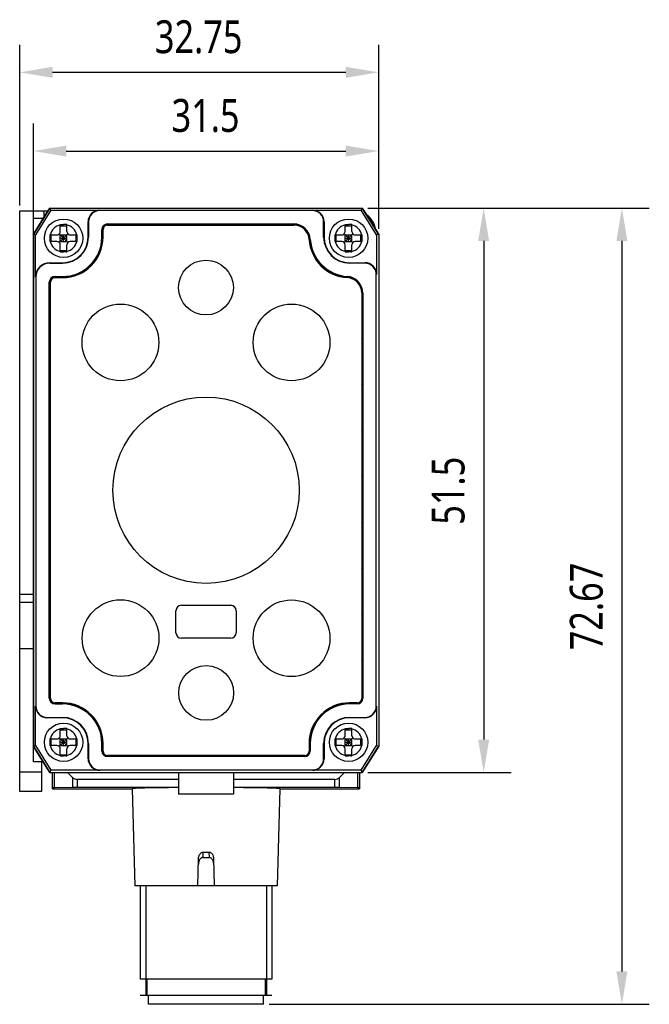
# Model space of a CAD drawing. Header units: millimetres. Extents: x 80 to 340, y 110 to 223.
# Tile 1 of 4: x 80 to 138, y 122 to 212. Entities that reach past the tile are written whole.
import ezdxf

# ---------------------------------------------------------------- set-up
doc = ezdxf.new("R2010")
doc.units = ezdxf.units.MM
doc.header["$LTSCALE"] = 23.1
doc.header["$PDMODE"] = 3
doc.header["$PDSIZE"] = 8
doc.layers.get('0').update_dxf_attribs({"linetype": 'CONTINUOUS'})
doc.layers.get('Defpoints').update_dxf_attribs({"linetype": 'CONTINUOUS'})
for name, color, linetype in [('000-ID2000X_DXF_DIMENSION', 7, 'CONTINUOUS'), ('DA-13-014413DXF_CONTINUOUS_LINE', 7, 'CONTINUOUS'), ('DE-11-107728DXF_CONTINUOUS_LINE', 7, 'CONTINUOUS'), ('DE-13-002783DXF_CONTINUOUS_LINE', 7, 'CONTINUOUS'), ('DE-13-002784DXF_CONTINUOUS_LINE', 7, 'CONTINUOUS'), ('DE-13-002800DXF_CONTINUOUS_LINE', 7, 'CONTINUOUS'), ('DE-13-002801DXF_CONTINUOUS_LINE', 7, 'CONTINUOUS'), ('DE-13-002819DXF_CONTINUOUS_LINE', 7, 'CONTINUOUS'), ('DE-18-000293DXF_CONTINUOUS_LINE', 7, 'CONTINUOUS'), ('DE-18-000304DXF_CONTINUOUS_LINE', 7, 'CONTINUOUS'), ('DE-18-000305DXF_CONTINUOUS_LINE', 7, 'CONTINUOUS'), ('DE-19-012634DXF_CONTINUOUS_LINE', 7, 'CONTINUOUS'), ('SC-PM2X10B_DXF_CONTINUOUS_LINE', 7, 'CONTINUOUS')]:
    doc.layers.add(name, color=color, linetype=linetype)
doc.styles.get("Standard").update_dxf_attribs({"font": 'Roboto-Regular.ttf', "width": 0.8})
doc.dimstyles.new('DIMSTYLE_1', dxfattribs={"dimtxt": 3, "dimasz": 3, "dimexe": 2.5, "dimexo": 0.5, "dimgap": 0.75, "dimtad": 1, "dimdsep": 46, "dimtxsty": 'STANDARD', "dimblk": '_FILLED', "dimblk1": '_FILLED', "dimblk2": '_FILLED', "dimcen": 0.09, "dimclrt": 3, "dimazin": 2, "dimtp": 0.3, "dimtm": 0.3, "dimtfac": 1, "dimtofl": 0, "dimtmove": 0, "dimatfit": 3, "dimldrblk": '_FILLED', "dimfxl": 1, "dimtolj": 1, "dimarcsym": 0})

# ---------------------------------------------------------------- blocks, each defined once
blk = doc.blocks.new('_FILLED')
at = {"color": 0, "linetype": 'ByBlock'}
blk.add_solid([(0, 0), (-1, 0.167), (-1, -0.167)], dxfattribs=at)
blk = doc.blocks.new('*D1')
at = {"layer": '000-ID2000X_DXF_DIMENSION', "color": 0, "lineweight": -2}
for p, q in [((80.451, 195.028), (80.451, 209.668)), ((113.201, 192.878), (113.201, 209.668)), ((83.451, 207.168), (110.201, 207.168))]:
    blk.add_line(p, q, dxfattribs=at)
at = {"layer": 'Defpoints', "color": 0}
for p in [(113.201, 207.168), (80.451, 194.528), (113.201, 192.378)]:
    blk.add_point(p, dxfattribs=at)
at = {"layer": '000-ID2000X_DXF_DIMENSION', "color": 0, "linetype": 'ByBlock', "lineweight": -2, "xscale": 3, "yscale": 3, "zscale": 3, "rotation": 180}
blk.add_blockref('_FILLED', (80.451, 207.168), dxfattribs=at)
at = {"layer": '000-ID2000X_DXF_DIMENSION', "color": 0, "linetype": 'ByBlock', "lineweight": -2, "xscale": 3, "yscale": 3, "zscale": 3}
blk.add_blockref('_FILLED', (113.201, 207.168), dxfattribs=at)
at = {"layer": '000-ID2000X_DXF_DIMENSION', "color": 3, "insert": (96.779, 211.918), "char_height": 3, "attachment_point": 2, "line_spacing_factor": 0.9}
blk.add_mtext('\\A1;32.75', dxfattribs=at)
blk = doc.blocks.new('*D2')
at = {"layer": '000-ID2000X_DXF_DIMENSION', "color": 0, "lineweight": -2}
for p, q in [((112.201, 194.778), (125.279, 194.778)), ((122.779, 191.778), (122.779, 146.278)), ((112.201, 143.278), (125.279, 143.278))]:
    blk.add_line(p, q, dxfattribs=at)
at = {"layer": 'Defpoints', "color": 0}
for p in [(111.701, 194.778), (111.701, 143.278), (122.779, 143.278)]:
    blk.add_point(p, dxfattribs=at)
at = {"layer": '000-ID2000X_DXF_DIMENSION', "color": 0, "linetype": 'ByBlock', "lineweight": -2, "xscale": 3, "yscale": 3, "zscale": 3}
for p, rotation in [((122.779, 194.778), 89.99999999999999), ((122.779, 143.278), 270)]:
    blk.add_blockref('_FILLED', p, dxfattribs=dict(at, rotation=rotation))
at = {"layer": '000-ID2000X_DXF_DIMENSION', "color": 3, "insert": (118.029, 168.984), "char_height": 3, "attachment_point": 2, "rotation": 90, "line_spacing_factor": 0.9}
blk.add_mtext('\\A1;51.5', dxfattribs=at)
blk = doc.blocks.new('*D8')
at = {"layer": '000-ID2000X_DXF_DIMENSION', "color": 0, "lineweight": -2}
for p, q in [((112.201, 194.778), (137.889, 194.778)), ((135.389, 191.778), (135.389, 125.111)), ((103.202, 122.111), (137.889, 122.111))]:
    blk.add_line(p, q, dxfattribs=at)
at = {"layer": 'Defpoints', "color": 0}
for p in [(111.701, 194.778), (102.702, 122.111), (135.389, 122.111)]:
    blk.add_point(p, dxfattribs=at)
at = {"layer": '000-ID2000X_DXF_DIMENSION', "color": 0, "linetype": 'ByBlock', "lineweight": -2, "xscale": 3, "yscale": 3, "zscale": 3}
for p, rotation in [((135.389, 194.778), 90), ((135.389, 122.111), 270)]:
    blk.add_blockref('_FILLED', p, dxfattribs=dict(at, rotation=rotation))
at = {"layer": '000-ID2000X_DXF_DIMENSION', "color": 3, "insert": (130.639, 158.415), "char_height": 3, "attachment_point": 2, "rotation": 90, "line_spacing_factor": 0.9}
blk.add_mtext('\\A1;72.67', dxfattribs=at)
blk = doc.blocks.new('*D11')
at = {"layer": '000-ID2000X_DXF_DIMENSION', "color": 0, "lineweight": -2}
for p, q in [((81.701, 192.878), (81.701, 202.484)), ((113.201, 192.878), (113.201, 202.484)), ((84.701, 199.984), (110.201, 199.984))]:
    blk.add_line(p, q, dxfattribs=at)
at = {"layer": 'Defpoints', "color": 0}
for p in [(113.201, 199.984), (81.701, 192.378), (113.201, 192.378)]:
    blk.add_point(p, dxfattribs=at)
at = {"layer": '000-ID2000X_DXF_DIMENSION', "color": 0, "linetype": 'ByBlock', "lineweight": -2, "xscale": 3, "yscale": 3, "zscale": 3, "rotation": 180}
blk.add_blockref('_FILLED', (81.701, 199.984), dxfattribs=at)
at = {"layer": '000-ID2000X_DXF_DIMENSION', "color": 0, "linetype": 'ByBlock', "lineweight": -2, "xscale": 3, "yscale": 3, "zscale": 3}
blk.add_blockref('_FILLED', (113.201, 199.984), dxfattribs=at)
at = {"layer": '000-ID2000X_DXF_DIMENSION', "color": 3, "insert": (97.407, 204.734), "char_height": 3, "attachment_point": 2, "line_spacing_factor": 0.9}
blk.add_mtext('\\A1;31.5', dxfattribs=at)

msp = doc.modelspace()

# ---------------------------------------------------------------- linework, layer by layer
at = {"layer": 'DA-13-014413DXF_CONTINUOUS_LINE', "color": 7}
for p, q in [((81.777, 192.5), (83.054, 194.543)), ((83.478, 194.778), (111.424, 194.778)), ((111.847, 194.543), (113.125, 192.5)), ((105.441, 193.308), (88.471, 193.308)), ((87.971, 192.808), (87.971, 192.128)), ((81.701, 192.235), (81.701, 145.822)), ((113.201, 192.235), (113.201, 145.822)), ((83.171, 150.048), (83.171, 188.008)), ((83.671, 188.508), (84.351, 188.508)), ((111.731, 150.048), (111.731, 187.018)), ((83.671, 149.548), (84.351, 149.548)), ((111.231, 149.548), (110.551, 149.548)), ((87.971, 145.928), (87.971, 145.248)), ((106.931, 145.248), (106.931, 145.928)), ((83.054, 143.513), (81.777, 145.557)), ((88.471, 144.748), (106.431, 144.748)), ((113.125, 145.557), (111.847, 143.513)), ((83.478, 143.278), (111.424, 143.278))]:
    msp.add_line(p, q, dxfattribs=at)
at = {"layer": 'DA-13-014413DXF_CONTINUOUS_LINE', "color": 4}
for p, q in [((88.384, 193.222), (88.471, 193.308)), ((92.591, 193.228), (92.671, 193.308)), ((96.791, 193.228), (96.871, 193.308)), ((100.991, 193.228), (101.071, 193.308)), ((105.191, 193.228), (105.271, 193.308)), ((87.971, 192.808), (88.057, 192.895)), ((107.064, 190.9), (107.124, 190.961)), ((109.094, 188.73), (109.153, 188.789)), ((83.171, 188.008), (83.257, 188.095)), ((83.584, 188.422), (83.671, 188.508)), ((111.648, 187.085), (111.724, 187.16)), ((83.171, 183.808), (83.251, 183.888)), ((111.651, 182.887), (111.731, 182.967)), ((83.171, 179.608), (83.251, 179.688)), ((111.651, 178.686), (111.731, 178.766)), ((83.171, 175.408), (83.251, 175.488)), ((111.651, 174.486), (111.731, 174.566)), ((83.171, 171.208), (83.251, 171.288)), ((111.651, 170.286), (111.731, 170.366)), ((83.171, 167.007), (83.251, 167.087)), ((111.651, 166.086), (111.731, 166.166)), ((83.171, 162.807), (83.251, 162.887)), ((111.651, 161.886), (111.731, 161.966)), ((83.171, 158.607), (83.251, 158.687)), ((111.651, 157.685), (111.731, 157.765)), ((83.171, 154.407), (83.251, 154.487)), ((111.651, 153.485), (111.731, 153.565)), ((83.171, 150.206), (83.251, 150.286)), ((86.203, 149.039), (86.26, 149.096)), ((87.916, 146.552), (87.983, 146.618)), ((90.313, 144.748), (90.393, 144.828)), ((94.513, 144.748), (94.593, 144.828)), ((98.714, 144.748), (98.794, 144.828)), ((102.914, 144.748), (102.994, 144.828))]:
    msp.add_line(p, q, dxfattribs=at)
at = {"layer": 'DA-13-014413DXF_CONTINUOUS_LINE', "color": 7}
for centre, radius, start, end in [((88.471, 192.808), 0.5, 90, 180), ((105.441, 191.808), 1.5, 3.58332, 90), ((84.351, 192.128), 3.62, 270, 360), ((110.551, 192.128), 3.62, 183.58332, 266.41668), ((83.671, 188.008), 0.5, 90, 180), ((110.231, 187.018), 1.5, 0, 86.41668), ((83.671, 150.048), 0.5, 180, 270), ((84.351, 145.928), 3.62, 0, 90), ((110.551, 145.928), 3.62, 90, 180), ((111.231, 150.048), 0.5, 270, 360), ((88.471, 145.248), 0.5, 180, 270), ((106.431, 145.248), 0.5, 270, 360)]:
    msp.add_arc(centre, radius, start, end, dxfattribs=at)
at = {"layer": 'DE-11-107728DXF_CONTINUOUS_LINE', "color": 7}
for p, q in [((80.451, 141.528), (80.451, 194.528)), ((80.451, 194.528), (83.044, 194.528)), ((80.451, 159.528), (81.701, 159.528)), ((82.451, 141.528), (80.451, 141.528))]:
    msp.add_line(p, q, dxfattribs=at)
at = {"layer": 'DE-11-107728DXF_CONTINUOUS_LINE', "color": 4}
for p, q in [((82.651, 194.528), (82.651, 193.898)), ((80.451, 158.814), (81.701, 158.814)), ((80.451, 154.571), (81.701, 154.571)), ((82.451, 143.286), (80.451, 143.286))]:
    msp.add_line(p, q, dxfattribs=at)
at = {"layer": 'DE-11-107728DXF_CONTINUOUS_LINE', "color": 3}
msp.add_line((82.451, 144.228), (82.451, 141.528), dxfattribs=at)
at = {"layer": 'DE-11-107728DXF_CONTINUOUS_LINE', "color": 7}
msp.add_arc((110.951, 192.528), 2, 8.12014, 55.89585, dxfattribs=at)
at = {"layer": 'DE-13-002783DXF_CONTINUOUS_LINE', "color": 4}
msp.add_line((103.452, 122.911), (91.452, 122.911), dxfattribs=at)
at = {"layer": 'DE-13-002784DXF_CONTINUOUS_LINE', "color": 7}
for p, q in [((83.452, 141.779), (83.452, 143.278)), ((84.815, 143.278), (85.277, 142.816)), ((109.628, 142.816), (110.09, 143.278)), ((111.452, 143.278), (111.452, 141.779)), ((94.951, 142.641), (85.701, 142.641)), ((109.204, 142.641), (99.951, 142.641)), ((83.452, 141.779), (90.72, 141.779)), ((85.277, 141.908), (83.628, 141.879)), ((94.951, 141.911), (85.701, 141.911)), ((90.72, 141.78), (90.952, 132.911)), ((109.204, 141.911), (99.951, 141.911)), ((104.185, 141.78), (103.952, 132.911)), ((104.185, 141.779), (111.452, 141.779)), ((111.277, 141.879), (109.628, 141.908)), ((97.188, 136.011), (97.717, 136.011)), ((96.702, 132.911), (96.768, 135.419)), ((97.176, 135.511), (97.729, 135.511)), ((98.137, 135.419), (98.202, 132.911)), ((103.952, 132.911), (90.952, 132.911)), ((91.452, 132.911), (91.452, 124.411)), ((103.452, 132.911), (103.452, 124.411)), ((103.452, 124.411), (91.452, 124.411)), ((92.052, 124.411), (92.052, 122.911)), ((102.852, 124.411), (102.852, 122.911)), ((102.952, 122.911), (91.952, 122.911))]:
    msp.add_line(p, q, dxfattribs=at)
at = {"layer": 'DE-13-002784DXF_CONTINUOUS_LINE', "color": 4}
for p, q in [((83.628, 141.879), (83.628, 143.278)), ((111.277, 143.278), (111.277, 141.879)), ((85.277, 142.816), (85.277, 141.908)), ((85.701, 142.641), (85.701, 141.911)), ((109.204, 141.911), (109.204, 142.641)), ((109.628, 141.908), (109.628, 142.816)), ((83.452, 141.779), (90.72, 141.779)), ((104.185, 141.779), (111.452, 141.779)), ((97.176, 135.511), (97.188, 136.011)), ((97.717, 136.011), (97.729, 135.511)), ((91.952, 132.911), (91.952, 122.911)), ((102.952, 132.911), (102.952, 122.911))]:
    msp.add_line(p, q, dxfattribs=at)
at = {"layer": 'DE-13-002784DXF_CONTINUOUS_LINE', "color": 7}
for centre, major_axis, ratio, start_param, end_param in [((85.701, 143.241), (0.6, 0), 1, -2.356194, -1.570796), ((109.204, 143.241), (0, 0.6), 1, -3.141593, -2.356194), ((84.052, 141.871), (0.6, 0), 0.017455, 2.356194, 3.141593), ((85.701, 141.9), (0.6, 0), 0.017455, 1.570796, 2.356194), ((97.452, 141.78), (6.732, 0), 0.017455, 1.951594, 3.14205), ((97.452, 141.78), (6.732, 0), 0.017455, -0.000457, 1.190606), ((109.204, 141.9), (0.6, 0), 0.017455, 0.785398, 1.570796), ((110.852, 141.871), (0.6, 0), 0.017455, 0, 0.785398)]:
    msp.add_ellipse(centre, major_axis=major_axis, ratio=ratio, start_param=start_param, end_param=end_param, dxfattribs=at)
for points, knots in [([(96.768, 135.419), (96.77, 135.485), (96.784, 135.584), (96.827, 135.709), (96.871, 135.799), (96.929, 135.88), (97.001, 135.949), (97.074, 135.99), (97.138, 136.007), (97.171, 136.011), (97.188, 136.011)], [0, 0, 0, 0, 0.250028, 0.375163, 0.500219, 0.625191, 0.750067, 0.874841, 0.937409, 1, 1, 1, 1]), ([(97.717, 136.011), (97.734, 136.011), (97.767, 136.007), (97.831, 135.99), (97.904, 135.949), (97.976, 135.88), (98.034, 135.799), (98.078, 135.709), (98.121, 135.584), (98.135, 135.485), (98.137, 135.419)], [0, 0, 0, 0, 0.062591, 0.125159, 0.249933, 0.374809, 0.499781, 0.624837, 0.749972, 1, 1, 1, 1]), ([(97.176, 135.511), (97.159, 135.511), (97.126, 135.508), (97.062, 135.49), (96.989, 135.448), (96.916, 135.379), (96.859, 135.297), (96.814, 135.208), (96.771, 135.082), (96.757, 134.982), (96.755, 134.915)], [0, 0, 0, 0, 0.062597, 0.125166, 0.249936, 0.374811, 0.499773, 0.624814, 0.749939, 1, 1, 1, 1]), ([(98.15, 134.915), (98.148, 134.982), (98.134, 135.082), (98.091, 135.208), (98.046, 135.297), (97.989, 135.379), (97.916, 135.448), (97.843, 135.49), (97.779, 135.508), (97.746, 135.511), (97.729, 135.511)], [0, 0, 0, 0, 0.250061, 0.375186, 0.500227, 0.625189, 0.750064, 0.874834, 0.937403, 1, 1, 1, 1])]:
    msp.add_open_spline(points, degree=3, knots=knots, dxfattribs=at)
at = {"layer": 'DE-13-002800DXF_CONTINUOUS_LINE', "color": 7}
for p, q in [((83.054, 194.543), (81.777, 192.5)), ((83.478, 194.778), (111.423, 194.778)), ((113.125, 192.5), (111.847, 194.543)), ((81.701, 192.235), (81.701, 145.822)), ((113.201, 192.235), (113.201, 145.822)), ((81.777, 145.557), (83.054, 143.513)), ((111.847, 143.513), (113.125, 145.557)), ((83.478, 143.278), (111.423, 143.278))]:
    msp.add_line(p, q, dxfattribs=at)
at = {"layer": 'DE-13-002801DXF_CONTINUOUS_LINE', "color": 7}
for p, q in [((83.201, 194.778), (81.701, 192.378)), ((83.201, 194.778), (111.701, 194.778)), ((113.201, 192.378), (111.701, 194.778)), ((81.701, 144.228), (81.701, 193.828)), ((82.607, 193.828), (81.701, 193.828)), ((113.201, 192.378), (113.201, 145.678)), ((81.701, 145.678), (83.201, 143.278)), ((111.701, 143.278), (113.201, 145.678)), ((82.607, 144.228), (81.701, 144.228)), ((83.201, 143.278), (111.701, 143.278)), ((94.951, 143.278), (94.951, 141.278)), ((99.951, 143.278), (99.951, 141.278)), ((99.951, 141.278), (94.951, 141.278))]:
    msp.add_line(p, q, dxfattribs=at)
at = {"layer": 'DE-13-002819DXF_CONTINUOUS_LINE', "color": 7}
for p, q in [((81.701, 192.378), (83.201, 194.778)), ((83.305, 194.59), (81.889, 192.324)), ((83.201, 194.778), (111.701, 194.778)), ((83.305, 194.59), (83.201, 194.778)), ((83.305, 194.59), (87.751, 194.59)), ((107.151, 194.556), (87.751, 194.556)), ((107.151, 194.59), (111.596, 194.59)), ((111.701, 194.778), (111.596, 194.59)), ((113.012, 192.324), (111.596, 194.59)), ((111.701, 194.778), (113.201, 192.378)), ((86.689, 192.128), (86.689, 193.528)), ((86.723, 193.528), (86.723, 192.128)), ((88.471, 193.335), (105.441, 193.335)), ((108.178, 192.128), (108.178, 193.528)), ((108.212, 193.528), (108.212, 192.128)), ((81.701, 192.378), (81.701, 145.678)), ((81.889, 192.324), (81.701, 192.378)), ((81.889, 188.478), (81.889, 192.324)), ((87.944, 192.128), (87.944, 192.808)), ((113.201, 192.378), (113.012, 192.324)), ((113.012, 192.324), (113.012, 188.728)), ((113.201, 192.378), (113.201, 145.678)), ((83.201, 189.79), (84.351, 189.79)), ((83.201, 189.756), (84.351, 189.756)), ((110.551, 189.79), (111.951, 189.79)), ((111.951, 189.756), (110.551, 189.756)), ((112.978, 149.328), (112.978, 188.728)), ((81.923, 188.478), (81.923, 149.328)), ((83.144, 150.048), (83.144, 188.008)), ((83.671, 188.535), (84.351, 188.535)), ((111.757, 187.018), (111.757, 150.048)), ((81.889, 145.732), (81.889, 149.328)), ((84.351, 149.522), (83.671, 149.522)), ((111.231, 149.522), (110.551, 149.522)), ((113.012, 149.328), (113.012, 145.732)), ((82.951, 148.301), (84.351, 148.301)), ((110.551, 148.301), (111.951, 148.301)), ((84.351, 148.267), (82.951, 148.267)), ((111.951, 148.267), (110.551, 148.267)), ((81.701, 145.678), (81.889, 145.732)), ((83.201, 143.278), (81.701, 145.678)), ((81.889, 145.732), (83.305, 143.467)), ((86.689, 144.528), (86.689, 145.928)), ((86.723, 145.928), (86.723, 144.528)), ((87.944, 145.248), (87.944, 145.928)), ((106.957, 145.928), (106.957, 145.248)), ((108.178, 144.528), (108.178, 145.928)), ((108.212, 145.928), (108.212, 144.528)), ((111.596, 143.467), (113.012, 145.732)), ((113.201, 145.678), (111.701, 143.278)), ((113.012, 145.732), (113.201, 145.678)), ((106.431, 144.722), (88.471, 144.722)), ((83.201, 143.278), (83.305, 143.467)), ((83.201, 143.278), (111.701, 143.278)), ((87.751, 143.467), (83.305, 143.467)), ((87.751, 143.501), (107.151, 143.501)), ((111.596, 143.467), (107.151, 143.467)), ((111.596, 143.467), (111.701, 143.278))]:
    msp.add_line(p, q, dxfattribs=at)
at = {"layer": 'DE-13-002819DXF_CONTINUOUS_LINE', "color": 4}
for p, q in [((87.751, 194.59), (87.751, 194.556)), ((107.151, 194.59), (107.151, 194.556)), ((86.689, 193.528), (86.723, 193.528)), ((88.471, 193.228), (88.471, 193.335)), ((88.471, 193.312), (105.441, 193.312)), ((105.441, 193.228), (105.441, 193.335)), ((108.212, 193.528), (108.178, 193.528)), ((88.051, 192.808), (87.944, 192.808)), ((87.967, 192.128), (87.967, 192.808)), ((86.723, 192.128), (86.689, 192.128)), ((87.944, 192.128), (88.051, 192.128)), ((106.858, 191.897), (106.964, 191.904)), ((108.178, 192.128), (108.212, 192.128)), ((83.201, 189.756), (83.201, 189.79)), ((84.351, 189.756), (84.351, 189.79)), ((110.551, 189.756), (110.551, 189.79)), ((111.951, 189.79), (111.951, 189.756)), ((113.012, 188.728), (112.978, 188.728)), ((81.923, 188.478), (81.889, 188.478)), ((83.144, 188.008), (83.251, 188.008)), ((83.167, 150.048), (83.167, 188.008)), ((83.671, 188.428), (83.671, 188.535)), ((83.671, 188.512), (84.351, 188.512)), ((84.351, 188.428), (84.351, 188.535)), ((110.319, 188.436), (110.326, 188.542)), ((111.651, 187.018), (111.757, 187.018)), ((111.734, 187.018), (111.734, 150.048)), ((81.889, 149.328), (81.923, 149.328)), ((83.251, 150.048), (83.144, 150.048)), ((83.671, 149.628), (83.671, 149.522)), ((84.351, 149.545), (83.671, 149.545)), ((84.351, 149.522), (84.351, 149.628)), ((110.551, 149.522), (110.551, 149.628)), ((111.231, 149.545), (110.551, 149.545)), ((111.231, 149.522), (111.231, 149.628)), ((111.651, 150.048), (111.757, 150.048)), ((113.012, 149.328), (112.978, 149.328)), ((82.951, 148.267), (82.951, 148.301)), ((84.351, 148.301), (84.351, 148.267)), ((110.551, 148.301), (110.551, 148.267)), ((111.951, 148.267), (111.951, 148.301)), ((86.723, 145.928), (86.689, 145.928)), ((87.944, 145.928), (88.051, 145.928)), ((87.967, 145.248), (87.967, 145.928)), ((106.851, 145.928), (106.957, 145.928)), ((106.934, 145.928), (106.934, 145.248)), ((108.178, 145.928), (108.212, 145.928)), ((88.051, 145.248), (87.944, 145.248)), ((88.471, 144.828), (88.471, 144.722)), ((106.431, 144.745), (88.471, 144.745)), ((106.431, 144.828), (106.431, 144.722)), ((106.851, 145.248), (106.957, 145.248)), ((86.689, 144.528), (86.723, 144.528)), ((108.212, 144.528), (108.178, 144.528)), ((87.751, 143.467), (87.751, 143.501)), ((107.151, 143.467), (107.151, 143.501))]:
    msp.add_line(p, q, dxfattribs=at)
at = {"layer": 'DE-13-002819DXF_CONTINUOUS_LINE', "color": 7}
for centre, radius, start, end in [((87.751, 193.528), 1.061, 90, 180), ((87.751, 193.528), 1.027, 90, 180), ((107.151, 193.528), 1.061, 0, 90), ((107.151, 193.528), 1.027, 0, 90), ((88.471, 192.808), 0.526, 90, 180), ((105.441, 191.808), 1.526, 3.58332, 90), ((84.351, 192.128), 3.594, 270, 360), ((84.351, 192.128), 2.373, 270, 360), ((84.351, 192.128), 2.339, 270, 360), ((110.551, 192.128), 3.594, 183.58332, 266.41668), ((110.551, 192.128), 2.373, 180, 270), ((110.551, 192.128), 2.339, 180, 270), ((83.201, 188.478), 1.311, 90, 180), ((83.201, 188.478), 1.277, 90, 180), ((111.951, 188.728), 1.061, 0, 90), ((111.951, 188.728), 1.027, 0, 90), ((83.671, 188.008), 0.526, 90, 180), ((110.231, 187.018), 1.526, 0, 86.41668), ((82.951, 149.328), 1.061, 180, 270), ((82.951, 149.328), 1.027, 180, 270), ((83.671, 150.048), 0.526, 180, 270), ((84.351, 145.928), 3.594, 0, 90), ((110.551, 145.928), 3.594, 90, 180), ((111.231, 150.048), 0.526, 270, 360), ((111.951, 149.328), 1.061, 270, 360), ((111.951, 149.328), 1.027, 270, 360), ((84.351, 145.928), 2.373, 0, 90), ((110.551, 145.928), 2.373, 90, 180), ((84.351, 145.928), 2.339, 0, 90), ((110.551, 145.928), 2.339, 90, 180), ((88.471, 145.248), 0.526, 180, 270), ((106.431, 145.248), 0.526, 270, 360), ((87.751, 144.528), 1.061, 180, 270), ((87.751, 144.528), 1.027, 180, 270), ((107.151, 144.528), 1.061, 270, 360), ((107.151, 144.528), 1.027, 270, 360)]:
    msp.add_arc(centre, radius, start, end, dxfattribs=at)
at = {"layer": 'DE-13-002819DXF_CONTINUOUS_LINE', "color": 4}
for centre, radius, start, end in [((88.471, 192.808), 0.503, 90, 180), ((105.441, 191.808), 1.503, 3.58332, 90), ((84.351, 192.128), 3.617, 270, 360), ((110.551, 192.128), 3.617, 183.58332, 266.41668), ((83.671, 188.008), 0.503, 90, 180), ((110.231, 187.018), 1.503, 0, 86.41668), ((83.671, 150.048), 0.503, 180, 270), ((84.351, 145.928), 3.617, 0, 90), ((110.551, 145.928), 3.617, 90, 180), ((111.231, 150.048), 0.503, 270, 360), ((88.471, 145.248), 0.503, 180, 270), ((106.431, 145.248), 0.503, 270, 360)]:
    msp.add_arc(centre, radius, start, end, dxfattribs=at)
at = {"layer": 'DE-18-000293DXF_CONTINUOUS_LINE', "color": 7}
for p, q in [((88.451, 193.228), (105.459, 193.228)), ((88.051, 192.128), (88.051, 192.828)), ((83.251, 150.028), (83.251, 188.028)), ((83.651, 188.428), (84.351, 188.428)), ((111.651, 187.037), (111.651, 150.028)), ((95.201, 158.528), (99.701, 158.528)), ((94.701, 156.028), (94.701, 158.028)), ((100.201, 158.028), (100.201, 156.028)), ((99.701, 155.528), (95.201, 155.528)), ((84.351, 149.628), (83.651, 149.628)), ((111.251, 149.628), (110.551, 149.628)), ((88.051, 145.228), (88.051, 145.928)), ((106.851, 145.928), (106.851, 145.228)), ((106.451, 144.828), (88.451, 144.828))]:
    msp.add_line(p, q, dxfattribs=at)
for centre, radius in [((97.441, 187.528), 2.5), ((89.641, 182.518), 3.5), ((105.251, 182.518), 3.5), ((97.451, 169.028), 8.5), ((89.651, 155.528), 3.5), ((105.251, 155.518), 3.5), ((97.461, 150.528), 2.5)]:
    msp.add_circle(centre, radius, dxfattribs=at)
for centre, radius, start, end in [((88.451, 192.828), 0.4, 90, 180), ((105.459, 191.828), 1.4, 3.37229, 90), ((84.351, 192.128), 3.7, 270, 360), ((110.551, 192.128), 3.7, 183.37229, 266.62771), ((83.651, 188.028), 0.4, 90, 180), ((110.251, 187.037), 1.4, 0, 86.62771), ((95.201, 158.028), 0.5, 90, 180), ((99.701, 158.028), 0.5, 0, 90), ((95.201, 156.028), 0.5, 180, 270), ((99.701, 156.028), 0.5, 270, 360), ((83.651, 150.028), 0.4, 180, 270), ((84.351, 145.928), 3.7, 0, 90), ((110.551, 145.928), 3.7, 90, 180), ((111.251, 150.028), 0.4, 270, 360), ((88.451, 145.228), 0.4, 180, 270), ((106.451, 145.228), 0.4, 270, 360)]:
    msp.add_arc(centre, radius, start, end, dxfattribs=at)
at = {"layer": 'DE-18-000304DXF_CONTINUOUS_LINE', "color": 7}
for p, q in [((88.451, 193.228), (105.459, 193.228)), ((88.051, 192.128), (88.051, 192.828)), ((83.251, 150.028), (83.251, 188.028)), ((83.651, 188.428), (84.351, 188.428)), ((111.651, 187.037), (111.651, 150.028)), ((84.351, 149.628), (83.651, 149.628)), ((111.251, 149.628), (110.551, 149.628)), ((88.051, 145.228), (88.051, 145.928)), ((106.851, 145.928), (106.851, 145.228)), ((106.451, 144.828), (88.451, 144.828))]:
    msp.add_line(p, q, dxfattribs=at)
for centre, radius, start, end in [((88.451, 192.828), 0.4, 90, 180), ((105.459, 191.828), 1.4, 3.37229, 90), ((84.351, 192.128), 3.7, 270, 360), ((110.551, 192.128), 3.7, 183.37229, 266.62771), ((83.651, 188.028), 0.4, 90, 180), ((110.251, 187.037), 1.4, 0, 86.62771), ((83.651, 150.028), 0.4, 180, 270), ((84.351, 145.928), 3.7, 0, 90), ((110.551, 145.928), 3.7, 90, 180), ((111.251, 150.028), 0.4, 270, 360), ((88.451, 145.228), 0.4, 180, 270), ((106.451, 145.228), 0.4, 270, 360)]:
    msp.add_arc(centre, radius, start, end, dxfattribs=at)
at = {"layer": 'DE-18-000305DXF_CONTINUOUS_LINE', "color": 7}
for p, q in [((88.451, 193.228), (105.459, 193.228)), ((88.051, 192.128), (88.051, 192.828)), ((83.251, 150.028), (83.251, 188.028)), ((83.651, 188.428), (84.351, 188.428)), ((111.651, 187.037), (111.651, 150.028)), ((95.201, 158.528), (99.701, 158.528)), ((94.701, 156.028), (94.701, 158.028)), ((100.201, 158.028), (100.201, 156.028)), ((99.701, 155.528), (95.201, 155.528)), ((84.351, 149.628), (83.651, 149.628)), ((111.251, 149.628), (110.551, 149.628)), ((88.051, 145.228), (88.051, 145.928)), ((106.851, 145.928), (106.851, 145.228)), ((106.451, 144.828), (88.451, 144.828))]:
    msp.add_line(p, q, dxfattribs=at)
for centre, radius in [((97.441, 187.528), 2.5), ((89.641, 182.518), 3.5), ((105.251, 182.518), 3.5), ((97.451, 169.028), 8.5), ((89.651, 155.528), 3.5), ((105.251, 155.518), 3.5), ((97.461, 150.528), 2.5)]:
    msp.add_circle(centre, radius, dxfattribs=at)
for centre, radius, start, end in [((88.451, 192.828), 0.4, 90, 180), ((105.459, 191.828), 1.4, 3.37229, 90), ((84.351, 192.128), 3.7, 270, 360), ((110.551, 192.128), 3.7, 183.37229, 266.62771), ((83.651, 188.028), 0.4, 90, 180), ((110.251, 187.037), 1.4, 0, 86.62771), ((95.201, 158.028), 0.5, 90, 180), ((99.701, 158.028), 0.5, 0, 90), ((95.201, 156.028), 0.5, 180, 270), ((99.701, 156.028), 0.5, 270, 360), ((83.651, 150.028), 0.4, 180, 270), ((84.351, 145.928), 3.7, 0, 90), ((110.551, 145.928), 3.7, 90, 180), ((111.251, 150.028), 0.4, 270, 360), ((88.451, 145.228), 0.4, 180, 270), ((106.451, 145.228), 0.4, 270, 360)]:
    msp.add_arc(centre, radius, start, end, dxfattribs=at)
at = {"layer": 'DE-19-012634DXF_CONTINUOUS_LINE', "color": 7}
for p, q in [((92.202, 122.111), (92.202, 122.911)), ((102.702, 122.111), (102.702, 122.911)), ((102.702, 122.111), (92.202, 122.111))]:
    msp.add_line(p, q, dxfattribs=at)
at = {"layer": 'SC-PM2X10B_DXF_CONTINUOUS_LINE', "color": 7}
for p, q in [((84.151, 192.628), (84.151, 193.278)), ((84.151, 193.278), (84.201, 193.278)), ((84.201, 193.278), (84.451, 193.278)), ((84.751, 192.628), (84.751, 193.278)), ((110.151, 192.628), (110.151, 193.278)), ((110.151, 193.278), (110.201, 193.278)), ((110.201, 193.278), (110.451, 193.278)), ((110.751, 192.628), (110.751, 193.278)), ((83.201, 192.328), (83.851, 192.328)), ((83.201, 192.328), (83.201, 192.262)), ((83.314, 191.728), (83.314, 192.328)), ((84.063, 191.641), (84.838, 192.416)), ((84.838, 191.641), (84.063, 192.416)), ((84.151, 193.165), (84.751, 193.165)), ((84.151, 191.728), (84.151, 192.328)), ((84.151, 192.328), (84.751, 192.328)), ((84.451, 191.728), (84.451, 192.328)), ((84.751, 191.728), (84.751, 192.328)), ((85.051, 192.328), (85.7, 192.328)), ((85.587, 191.728), (85.587, 192.328)), ((109.201, 192.328), (109.851, 192.328)), ((109.201, 192.328), (109.201, 192.262)), ((109.314, 191.728), (109.314, 192.328)), ((110.063, 191.641), (110.838, 192.416)), ((110.838, 191.641), (110.063, 192.416)), ((110.151, 193.165), (110.751, 193.165)), ((110.151, 192.328), (110.751, 192.328)), ((110.151, 191.728), (110.151, 192.328)), ((110.451, 191.728), (110.451, 192.328)), ((110.751, 191.728), (110.751, 192.328)), ((111.051, 192.328), (111.7, 192.328)), ((111.587, 191.728), (111.587, 192.328)), ((83.851, 191.728), (83.201, 191.728)), ((84.151, 192.028), (84.751, 192.028)), ((84.151, 191.728), (84.751, 191.728)), ((84.151, 190.779), (84.151, 191.428)), ((84.751, 190.779), (84.751, 191.428)), ((85.7, 191.728), (85.051, 191.728)), ((85.7, 191.728), (85.701, 191.795)), ((109.851, 191.728), (109.201, 191.728)), ((110.151, 192.028), (110.751, 192.028)), ((110.151, 191.728), (110.751, 191.728)), ((110.151, 190.779), (110.151, 191.428)), ((110.751, 190.779), (110.751, 191.428)), ((111.7, 191.728), (111.051, 191.728)), ((111.7, 191.728), (111.701, 191.795)), ((84.151, 190.892), (84.751, 190.892)), ((84.651, 190.778), (84.451, 190.778)), ((110.151, 190.892), (110.751, 190.892)), ((110.651, 190.778), (110.451, 190.778)), ((84.151, 146.628), (84.151, 147.278)), ((84.151, 147.278), (84.201, 147.278)), ((84.151, 147.165), (84.751, 147.165)), ((84.201, 147.278), (84.451, 147.278)), ((84.751, 146.628), (84.751, 147.278)), ((110.151, 146.628), (110.151, 147.278)), ((110.151, 147.278), (110.201, 147.278)), ((110.151, 147.165), (110.751, 147.165)), ((110.201, 147.278), (110.451, 147.278)), ((110.751, 146.628), (110.751, 147.278)), ((83.201, 146.328), (83.851, 146.328)), ((83.201, 146.328), (83.201, 146.262)), ((83.851, 145.728), (83.201, 145.728)), ((83.314, 145.728), (83.314, 146.328)), ((84.063, 145.641), (84.838, 146.416)), ((84.838, 145.641), (84.063, 146.416)), ((84.151, 146.328), (84.751, 146.328)), ((84.151, 145.728), (84.151, 146.328)), ((84.151, 146.028), (84.751, 146.028)), ((84.151, 145.728), (84.751, 145.728)), ((84.451, 145.728), (84.451, 146.328)), ((84.751, 145.728), (84.751, 146.328)), ((85.051, 146.328), (85.7, 146.328)), ((85.7, 145.728), (85.051, 145.728)), ((85.587, 145.728), (85.587, 146.328)), ((85.7, 145.728), (85.701, 145.795)), ((109.201, 146.328), (109.851, 146.328)), ((109.201, 146.328), (109.201, 146.262)), ((109.851, 145.728), (109.201, 145.728)), ((109.314, 145.728), (109.314, 146.328)), ((110.063, 145.641), (110.838, 146.416)), ((110.838, 145.641), (110.063, 146.416)), ((110.151, 146.328), (110.751, 146.328)), ((110.151, 145.728), (110.151, 146.328)), ((110.151, 146.028), (110.751, 146.028)), ((110.151, 145.728), (110.751, 145.728)), ((110.451, 145.728), (110.451, 146.328)), ((110.751, 145.728), (110.751, 146.328)), ((111.051, 146.328), (111.7, 146.328)), ((111.7, 145.728), (111.051, 145.728)), ((111.587, 145.728), (111.587, 146.328)), ((111.7, 145.728), (111.701, 145.795)), ((84.151, 144.779), (84.151, 145.428)), ((84.151, 144.892), (84.751, 144.892)), ((84.651, 144.778), (84.451, 144.778)), ((84.751, 144.779), (84.751, 145.428)), ((110.151, 144.779), (110.151, 145.428)), ((110.151, 144.892), (110.751, 144.892)), ((110.651, 144.778), (110.451, 144.778)), ((110.751, 144.779), (110.751, 145.428))]:
    msp.add_line(p, q, dxfattribs=at)
for centre in [(84.451, 192.028), (110.451, 192.028), (84.451, 146.028), (110.451, 146.028)]:
    msp.add_circle(centre, 1.75, dxfattribs=at)
at = {"layer": 'SC-PM2X10B_DXF_CONTINUOUS_LINE', "color": 4}
for centre, start, end in [((84.451, 192.028), 103.88654, 166.11346), ((84.451, 192.028), 13.88654, 76.11346), ((110.451, 192.028), 103.88654, 166.11346), ((110.451, 192.028), 13.88654, 76.11346), ((84.451, 192.028), 193.88654, 256.11346), ((84.451, 192.028), 283.88654, 346.11346), ((110.451, 192.028), 193.88654, 256.11346), ((110.451, 192.028), 283.88654, 346.11346), ((84.451, 146.028), 103.88654, 166.11346), ((84.451, 146.028), 13.88654, 76.11346), ((110.451, 146.028), 103.88654, 166.11346), ((110.451, 146.028), 13.88654, 76.11346), ((84.451, 146.028), 193.88654, 256.11346), ((84.451, 146.028), 283.88654, 346.11346), ((110.451, 146.028), 193.88654, 256.11346), ((110.451, 146.028), 283.88654, 346.11346)]:
    msp.add_arc(centre, 1.25, start, end, dxfattribs=at)
at = {"layer": 'SC-PM2X10B_DXF_CONTINUOUS_LINE', "color": 7}
for centre, radius, start, end in [((84.524, 88.987), 104.291, 89.87562, 90.04043), ((110.524, 88.987), 104.291, 89.87562, 90.04043), ((83.851, 192.628), 0.3, 270, 360), ((85.051, 192.628), 0.3, 180, 270), ((-38.921, 192.029), 124.621, 359.89246, 0.13759), ((109.851, 192.628), 0.3, 270, 360), ((111.051, 192.628), 0.3, 180, 270), ((-12.921, 192.029), 124.621, 359.89246, 0.13759), ((207.822, 192.028), 124.621, 179.89246, 180.13759), ((83.851, 191.428), 0.3, 0, 90), ((85.051, 191.428), 0.3, 90, 180), ((233.822, 192.028), 124.621, 179.89246, 180.13759), ((109.851, 191.428), 0.3, 0, 90), ((111.051, 191.428), 0.3, 90, 180), ((84.377, 295.069), 104.291, 269.87562, 270.04043), ((84.613, 240.564), 49.786, 270.04338, 270.15828), ((110.377, 295.069), 104.291, 269.87562, 270.04043), ((110.613, 240.564), 49.786, 270.04338, 270.15828), ((83.851, 146.628), 0.3, 270, 360), ((84.524, 42.987), 104.291, 89.87562, 90.04043), ((85.051, 146.628), 0.3, 180, 270), ((109.851, 146.628), 0.3, 270, 360), ((110.524, 42.987), 104.291, 89.87562, 90.04043), ((111.051, 146.628), 0.3, 180, 270), ((207.822, 146.028), 124.621, 179.89246, 180.13759), ((83.851, 145.428), 0.3, 0, 90), ((85.051, 145.428), 0.3, 90, 180), ((-38.921, 146.029), 124.621, 359.89246, 0.13759), ((233.822, 146.028), 124.621, 179.89246, 180.13759), ((109.851, 145.428), 0.3, 0, 90), ((111.051, 145.428), 0.3, 90, 180), ((-12.921, 146.029), 124.621, 359.89246, 0.13759), ((84.377, 249.069), 104.291, 269.87562, 270.04043), ((84.613, 194.564), 49.786, 270.04338, 270.15828), ((110.377, 249.069), 104.291, 269.87562, 270.04043), ((110.613, 194.564), 49.786, 270.04338, 270.15828)]:
    msp.add_arc(centre, radius, start, end, dxfattribs=at)

# ---------------------------------------------------------------- dimensions: what is measured, and where the dimension line sits
at = {"layer": '000-ID2000X_DXF_DIMENSION', "color": 4}
for base, p1, picture, middle in [((113.201, 207.168), (80.451, 194.528), '*D1', (96.779, 207.168)), ((113.201, 199.984), (81.701, 192.378), '*D11', (97.407, 199.984))]:
    dim = msp.add_linear_dim(base=base, p1=p1, p2=(113.201, 192.378), dimstyle='DIMSTYLE_1', dxfattribs=at)
    dim.commit()
    dim.dimension.update_dxf_attribs({"geometry": picture, "text_midpoint": middle, "dimtype": 160})
for base, p2, picture, middle in [((135.389, 122.111), (102.702, 122.111), '*D8', (135.389, 158.415)), ((122.779, 143.278), (111.701, 143.278), '*D2', (122.779, 168.984))]:
    dim = msp.add_linear_dim(base=base, p1=(111.701, 194.778), p2=p2, angle=270, dimstyle='DIMSTYLE_1', dxfattribs=at)
    dim.commit()
    dim.dimension.update_dxf_attribs({"geometry": picture, "text_midpoint": middle, "dimtype": 160})

doc.saveas('drawing.dxf')
